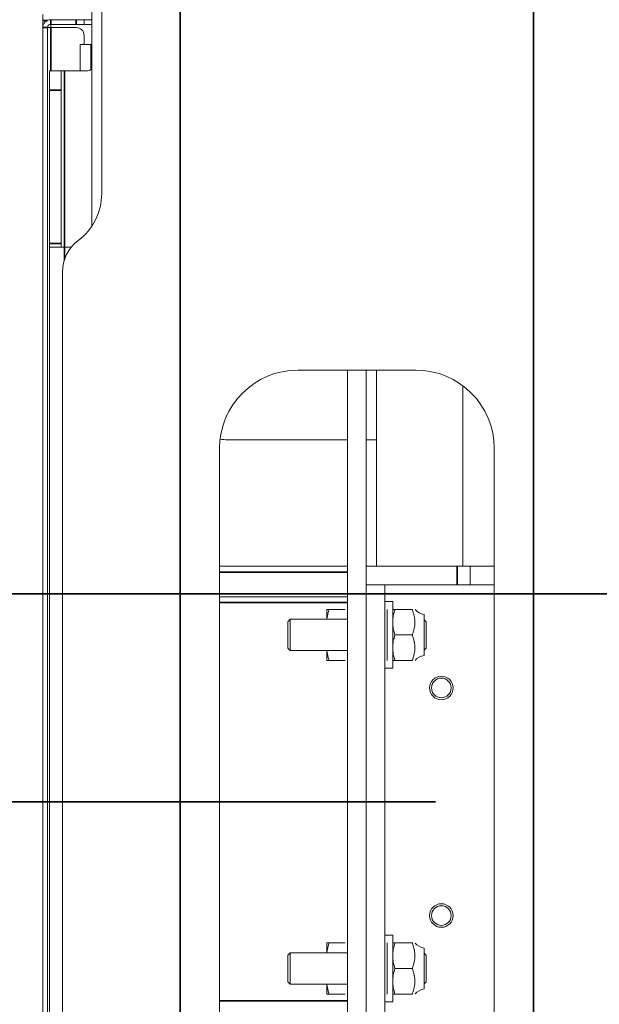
# Model space of a CAD drawing. Header units: millimetres. Extents: x 4 to 1188, y 1 to 840.
# Tile 86 of 210: x 180 to 201, y 682 to 718. Entities that reach past the tile are written whole.
import ezdxf

# ---------------------------------------------------------------- set-up
doc = ezdxf.new("R2010")
doc.units = ezdxf.units.MM
doc.layers.add('1', color=7, linetype='Continuous')
doc.styles.add('Arial Unicode MS', font='Arial Unicode MS')
doc.dimstyles.get("Standard").update_dxf_attribs({"dimtxt": 0.18, "dimasz": 0.18, "dimexe": 0.18, "dimexo": 0.0625, "dimgap": 0.09, "dimtad": 0, "dimtih": 1, "dimtoh": 1, "dimdec": 4, "dimzin": 0, "dimdsep": 46, "dimtxsty": 'Standard', "dimcen": 0.09, "dimadec": 0, "dimazin": 0, "dimtfac": 1, "dimtdec": 4, "dimtofl": 0, "dimtmove": 0, "dimatfit": 3, "dimfxl": 0, "dimtolj": 1, "dimtzin": 0, "dimarcsym": 0})

# ---------------------------------------------------------------- blocks, each defined once
blk = doc.blocks.new('_U14')
at = {"layer": '1', "color": 18, "lineweight": 35}
for p, q in [((185.946, 770.337), (185.946, 574.719)), ((198.803, 770.337), (198.803, 574.719)), ((185.946, 576.719), (198.803, 576.719))]:
    blk.add_line(p, q, dxfattribs=at)
at = {"layer": '1', "color": 18, "lineweight": 70}
for points in [[(185.946, 576.719), (189.446, 577.495), (189.446, 575.943)], [(198.803, 576.719), (195.303, 575.943), (195.303, 577.495)]]:
    blk.add_solid(points, dxfattribs=at)
at = {"layer": '1', "color": 18, "linetype": 'Continuous', "lineweight": 13, "insert": (189.005, 577.963), "char_height": 5, "attachment_point": 7, "line_spacing_factor": 1.047437, "style": 'Arial Unicode MS'}
blk.add_mtext('\\fArial Unicode MS|b0|i0;\\W1.0000;90', dxfattribs=at)
blk = doc.blocks.new('_U16')
at = {"layer": '1', "color": 18, "lineweight": 35}
for p, q in [((192.374, 762.337), (192.374, 821.201)), ((407.917, 645.108), (407.917, 821.201)), ((192.374, 819.201), (407.917, 819.201))]:
    blk.add_line(p, q, dxfattribs=at)
at = {"layer": '1', "color": 18, "lineweight": 70}
for points in [[(192.374, 819.201), (195.874, 819.977), (195.874, 818.425)], [(407.917, 819.201), (404.417, 818.425), (404.417, 819.977)]]:
    blk.add_solid(points, dxfattribs=at)
at = {"layer": '1', "color": 18, "linetype": 'Continuous', "lineweight": 13, "insert": (289.628, 821.761), "char_height": 5, "attachment_point": 7, "line_spacing_factor": 1.047437, "style": 'Arial Unicode MS'}
blk.add_mtext('\\fArial Unicode MS|b0|i0;\\W1.0000;{\\H1.21x;(}1509{\\H1.21x;)}', dxfattribs=at)
blk = doc.blocks.new('_U27')
at = {"layer": '1', "color": 18, "lineweight": 35}
for p, q in [((197.803, 725.623), (152.079, 725.623)), ((154.079, 689.866), (154.079, 725.623)), ((181.446, 689.866), (152.079, 689.866))]:
    blk.add_line(p, q, dxfattribs=at)
at = {"layer": '1', "color": 18, "lineweight": 70}
for points in [[(154.079, 725.623), (154.855, 722.123), (153.303, 722.123)], [(154.079, 689.866), (153.303, 693.366), (154.855, 693.366)]]:
    blk.add_solid(points, dxfattribs=at)
at = {"layer": '1', "color": 18, "linetype": 'Continuous', "lineweight": 13, "insert": (153.324, 699.479), "char_height": 5, "attachment_point": 7, "rotation": 90, "line_spacing_factor": 1.047437, "style": 'Arial Unicode MS'}
blk.add_mtext('\\fArial Unicode MS|b0|i0;\\W1.0000;250,3', dxfattribs=at)
blk = doc.blocks.new('_U28')
at = {"layer": '1', "color": 18, "lineweight": 35}
for p, q in [((195.232, 689.866), (152.079, 689.866)), ((154.079, 689.866), (154.079, 654.108)), ((197.803, 654.108), (152.079, 654.108))]:
    blk.add_line(p, q, dxfattribs=at)
at = {"layer": '1', "color": 18, "lineweight": 70}
for points in [[(154.079, 689.866), (154.855, 686.366), (153.303, 686.366)], [(154.079, 654.108), (153.303, 657.608), (154.855, 657.608)]]:
    blk.add_solid(points, dxfattribs=at)
at = {"layer": '1', "color": 18, "linetype": 'Continuous', "lineweight": 13, "insert": (153.324, 663.722), "char_height": 5, "attachment_point": 7, "rotation": 90, "line_spacing_factor": 1.047437, "style": 'Arial Unicode MS'}
blk.add_mtext('\\fArial Unicode MS|b0|i0;\\W1.0000;250,3', dxfattribs=at)

msp = doc.modelspace()

# ---------------------------------------------------------------- linework, layer by layer
at = {"layer": '1', "color": 18, "linetype": 'Continuous', "lineweight": 35}
for p, q in [((198.803, 611.6941), (198.803, 803.0084)), ((206.7315, 697.437), (166.0791, 697.437))]:
    msp.add_line(p, q, dxfattribs=at)
at = {"layer": '1', "color": 154, "linetype": 'Continuous', "lineweight": 13}
for p, q in [((182.7315, 719.1941), (182.7315, 710.824)), ((183.0887, 712.0084), (183.0887, 718.7941)), ((180.9458, 718.5241), (180.9458, 718.3099)), ((180.9458, 718.3099), (180.9458, 718.0511)), ((180.9458, 661.6799), (180.9458, 718.0513)), ((181.1172, 661.6799), (181.1172, 718.0513)), ((181.2315, 718.0513), (181.1172, 718.0513)), ((181.2315, 718.337), (182.1601, 718.337)), ((181.2315, 718.1656), (182.1601, 718.1656)), ((181.2315, 718.0507), (181.2315, 718.1653)), ((181.2315, 718.1649), (181.2315, 718.0511)), ((181.2315, 718.0513), (182.1601, 718.0513)), ((182.1601, 718.337), (182.4458, 718.337)), ((182.4458, 718.1656), (182.1601, 718.1656)), ((182.4458, 718.337), (182.7315, 718.337)), ((182.4458, 718.337), (182.4458, 718.1656)), ((182.4458, 718.1656), (182.7315, 718.1656)), ((182.4458, 717.7656), (182.4458, 717.4369)), ((182.303, 717.437), (182.303, 716.4796)), ((182.303, 717.437), (182.703, 717.437)), ((182.703, 717.437), (182.7315, 717.437)), ((181.1887, 716.4799), (181.6172, 716.4799)), ((181.1887, 715.7656), (181.1887, 716.4799)), ((181.6172, 716.4799), (181.7315, 716.4799)), ((181.6172, 716.4799), (181.6172, 715.7656)), ((181.7315, 716.4799), (182.5887, 716.4799)), ((181.1887, 710.1941), (181.1887, 715.7656)), ((181.6172, 710.1941), (181.6172, 715.7656)), ((181.1887, 710.0513), (181.1887, 710.1941)), ((181.6172, 710.1941), (181.6172, 710.0513)), ((181.1887, 710.0513), (181.1887, 669.6799)), ((181.7315, 710.0513), (181.1887, 710.0513)), ((181.9793, 710.0513), (181.7315, 710.0513)), ((181.6601, 670.5799), (181.6601, 709.1513)), ((194.5172, 705.5799), (190.2315, 705.5799)), ((192.0351, 705.5795), (192.0351, 674.1516)), ((192.7137, 705.5795), (192.7137, 674.1516)), ((193.0887, 698.4367), (193.0887, 705.5798)), ((196.2315, 698.4367), (196.2315, 705.008)), ((192.0351, 703.0441), (187.6601, 703.0441)), ((193.0886, 703.0441), (192.7137, 703.0441)), ((187.3744, 702.7227), (187.3744, 677.0084)), ((197.3744, 677.0084), (197.3744, 702.7227)), ((187.3746, 698.437), (192.0353, 698.437)), ((192.7137, 698.437), (196.0185, 698.437)), ((196.0185, 698.437), (196.4953, 698.437)), ((196.4953, 698.437), (196.4953, 697.7584)), ((196.4953, 698.437), (197.3744, 698.437)), ((193.3922, 697.7584), (192.7137, 697.7584)), ((193.3922, 697.7584), (193.3922, 681.9727)), ((193.3923, 697.7584), (196.0185, 697.7584)), ((196.4953, 697.7584), (196.0185, 697.7584)), ((196.4953, 697.7584), (197.3744, 697.7584)), ((192.0353, 697.3299), (187.3745, 697.3299)), ((191.278, 696.5084), (191.278, 696.8656)), ((191.3609, 696.8656), (191.9522, 696.8656)), ((193.678, 697.1513), (193.3922, 697.1513)), ((193.4708, 696.8656), (193.4708, 696.4013)), ((193.678, 694.7227), (193.678, 697.1513)), ((194.3955, 696.8656), (193.7609, 696.8656)), ((189.9458, 696.5084), (189.8565, 696.4191)), ((192.0351, 696.5084), (189.9458, 696.5084)), ((189.9458, 695.937), (189.9458, 696.5084)), ((194.8208, 695.937), (194.8208, 696.6799)), ((189.8565, 696.4191), (189.8565, 695.937)), ((193.4708, 696.4013), (193.4708, 695.4727)), ((194.8922, 696.4191), (194.8208, 696.4906)), ((194.8922, 696.4191), (194.8922, 695.4549)), ((189.8565, 695.937), (189.8565, 695.4549)), ((189.9458, 695.3656), (189.9458, 695.937)), ((194.3955, 695.937), (193.7609, 695.937)), ((194.8208, 695.1941), (194.8208, 695.937)), ((189.8565, 695.4549), (189.9458, 695.3656)), ((193.4708, 695.4727), (193.4708, 695.0084)), ((194.8208, 695.3834), (194.8922, 695.4549)), ((189.9458, 695.3656), (192.0351, 695.3656)), ((191.278, 695.0084), (191.278, 695.3656)), ((191.3609, 695.0084), (191.9522, 695.0084)), ((193.3922, 694.7227), (193.678, 694.7227)), ((194.3955, 695.0084), (193.7609, 695.0084)), ((191.278, 684.3656), (191.278, 684.7227)), ((191.3609, 684.7227), (191.9522, 684.7227)), ((193.678, 685.0084), (193.3922, 685.0084)), ((193.4708, 684.7227), (193.4708, 684.2584)), ((193.678, 682.5799), (193.678, 685.0084)), ((194.3955, 684.7227), (193.7609, 684.7227)), ((189.9458, 684.3656), (189.8565, 684.2763)), ((192.0351, 684.3656), (189.9458, 684.3656)), ((189.9458, 683.7941), (189.9458, 684.3656)), ((194.8208, 683.7941), (194.8208, 684.537)), ((194.8922, 684.2763), (194.8208, 684.3477)), ((189.8565, 684.2763), (189.8565, 683.7941)), ((193.4708, 684.2584), (193.4708, 683.3299)), ((194.8922, 684.2763), (194.8922, 683.312)), ((189.8565, 683.7941), (189.8565, 683.312)), ((189.9458, 683.2227), (189.9458, 683.7941)), ((194.3955, 683.7941), (193.7609, 683.7941)), ((194.8208, 683.0513), (194.8208, 683.7941)), ((189.8565, 683.312), (189.9458, 683.2227)), ((193.4708, 683.3299), (193.4708, 682.8656)), ((194.8208, 683.2406), (194.8922, 683.312)), ((189.9458, 683.2227), (192.0351, 683.2227)), ((191.278, 682.8656), (191.278, 683.2227)), ((191.3609, 682.8656), (191.9522, 682.8656)), ((193.3922, 682.5799), (193.678, 682.5799)), ((194.3955, 682.8656), (193.7609, 682.8656))]:
    msp.add_line(p, q, dxfattribs=at)
at = {"layer": '1', "color": 154, "linetype": 'Continuous', "lineweight": 35}
for p, q in [((181.11, 718.3099), (180.9458, 718.3099)), ((181.1172, 718.0513), (180.9458, 718.0513)), ((181.2315, 718.1656), (181.2315, 718.337)), ((181.2315, 716.4791), (181.2315, 718.0513)), ((182.1601, 718.1656), (182.1601, 718.337)), ((182.703, 717.437), (182.703, 716.5369)), ((181.7315, 710.0513), (181.7315, 716.4799)), ((181.6172, 715.7656), (181.1887, 715.7656)), ((181.1887, 710.1941), (181.6172, 710.1941)), ((181.7315, 709.5971), (181.7315, 710.0513)), ((196.0185, 697.7584), (196.0185, 698.437)), ((187.3745, 698.2227), (192.0353, 698.2227)), ((192.0353, 697.1156), (187.3745, 697.1156)), ((187.3745, 682.6156), (192.0353, 682.6156))]:
    msp.add_line(p, q, dxfattribs=at)
at = {"layer": '1', "color": 154, "linetype": 'Continuous', "lineweight": 13}
for centre, radius in [((195.4482, 694.0084), 0.4286), ((195.4482, 694.0084), 0.3571), ((195.4482, 685.7227), 0.4286), ((195.4482, 685.7227), 0.3571)]:
    msp.add_circle(centre, radius, dxfattribs=at)
for centre, radius, start, end in [((181.2315, 718.0513), 0.2857, 90, 180), ((181.2315, 718.0513), 0.1143, 90, 180), ((182.1601, 717.7656), 0.2857, 0, 90), ((182.5887, 716.6227), 0.1429, 270, 0), ((180.9458, 712.0084), 2.1429, 306.8699, 0), ((183.0887, 709.1513), 1.4286, 126.8699, 180), ((190.2315, 702.7227), 2.8571, 90, 180), ((194.5172, 702.7227), 2.8571, 0, 90), ((187.6601, 704.4727), 1.4286, 259.32234, 270), ((194.9232, 697.2513), 0.5805, 221.6714, 259.84491), ((194.9232, 694.6227), 0.5805, 100.15509, 138.28929), ((194.9232, 685.1084), 0.5805, 221.6714, 259.84491), ((194.9232, 682.4799), 0.5805, 100.15509, 138.28929)]:
    msp.add_arc(centre, radius, start, end, dxfattribs=at)
for points, knots in [([(191.278, 696.8656), (191.278, 696.8656), (191.2799, 696.8656), (191.2874, 696.8656), (191.293, 696.8656), (191.3074, 696.8656), (191.3162, 696.8656), (191.329, 696.8656), (191.3317, 696.8656), (191.3371, 696.8656), (191.3399, 696.8656), (191.3485, 696.8656), (191.3546, 696.8656), (191.3609, 696.8656)], [0, 0, 0, 0, 0.25, 0.25, 0.5, 0.5, 0.75, 0.75, 0.8125, 0.8125, 0.875, 0.875, 1, 1, 1, 1]), ([(191.3609, 696.8656), (191.3356, 696.7896), (191.3147, 696.7131), (191.2931, 696.5972), (191.2875, 696.5583), (191.2834, 696.5159), (191.2831, 696.5127), (191.2828, 696.5094)], [0, 0, 0, 0, 0.6485347, 0.6485347, 0.9728021, 0.9728021, 1, 1, 1, 1]), ([(193.7609, 696.8656), (193.7546, 696.8656), (193.7486, 696.8656), (193.7399, 696.8656), (193.7371, 696.8656), (193.7317, 696.8656), (193.729, 696.8656), (193.7162, 696.8656), (193.7074, 696.8656), (193.693, 696.8656), (193.6874, 696.8656), (193.6799, 696.8656), (193.678, 696.8656), (193.678, 696.8656)], [0, 0, 0, 0, 0.1251261, 0.1251261, 0.1876891, 0.1876891, 0.2502521, 0.2502521, 0.5005042, 0.5005042, 0.7507563, 0.7507563, 1, 1, 1, 1]), ([(193.678, 696.4013), (193.678, 696.4111), (193.6781, 696.421), (193.6786, 696.4408), (193.6789, 696.4506), (193.6804, 696.4802), (193.6818, 696.4998), (193.6875, 696.5586), (193.6931, 696.5974), (193.7148, 696.7134), (193.7356, 696.7898), (193.7609, 696.8656)], [0, 0, 0, 0, 0.0625, 0.0625, 0.125, 0.125, 0.25, 0.25, 0.5, 0.5, 1, 1, 1, 1]), ([(194.3955, 695.937), (194.4056, 695.975), (194.4164, 696.013), (194.4377, 696.0889), (194.4481, 696.1269), (194.4666, 696.203), (194.4745, 696.2412), (194.483, 696.2988), (194.4852, 696.3181), (194.4883, 696.3567), (194.4891, 696.3761), (194.4894, 696.4149), (194.4889, 696.4344), (194.4863, 696.4735), (194.4842, 696.4931), (194.4789, 696.5325), (194.4756, 696.5522), (194.4699, 696.5818), (194.4678, 696.5917), (194.4635, 696.6115), (194.4613, 696.6213), (194.4495, 696.6704), (194.4388, 696.7095), (194.417, 696.7875), (194.4059, 696.8265), (194.3955, 696.8656)], [0, 0, 0, 0, 0.125, 0.125, 0.25, 0.25, 0.375, 0.375, 0.4375, 0.4375, 0.5, 0.5, 0.5625, 0.5625, 0.625, 0.625, 0.6875, 0.6875, 0.71875, 0.71875, 0.75, 0.75, 0.875, 0.875, 1, 1, 1, 1]), ([(193.7609, 695.937), (193.7356, 696.013), (193.7147, 696.0895), (193.6931, 696.2054), (193.6875, 696.2443), (193.6799, 696.3224), (193.678, 696.3617), (193.678, 696.4013)], [0, 0, 0, 0, 0.5, 0.5, 0.75, 0.75, 1, 1, 1, 1]), ([(193.678, 695.4727), (193.678, 695.4826), (193.6781, 695.4924), (193.6786, 695.5122), (193.6789, 695.5221), (193.6804, 695.5516), (193.6818, 695.5713), (193.6875, 695.63), (193.6931, 695.6689), (193.7148, 695.7848), (193.7356, 695.8612), (193.7609, 695.937)], [0, 0, 0, 0, 0.0625, 0.0625, 0.125, 0.125, 0.25, 0.25, 0.5, 0.5, 1, 1, 1, 1]), ([(194.3955, 695.0084), (194.4056, 695.0464), (194.4164, 695.0844), (194.4377, 695.1603), (194.4481, 695.1983), (194.4666, 695.2745), (194.4745, 695.3127), (194.483, 695.3703), (194.4852, 695.3895), (194.4883, 695.4281), (194.4891, 695.4475), (194.4894, 695.4863), (194.4889, 695.5058), (194.4863, 695.5449), (194.4842, 695.5645), (194.4789, 695.6039), (194.4756, 695.6236), (194.4699, 695.6533), (194.4678, 695.6632), (194.4635, 695.6829), (194.4613, 695.6927), (194.4495, 695.7419), (194.4388, 695.7809), (194.417, 695.8589), (194.4059, 695.8979), (194.3955, 695.937)], [0, 0, 0, 0, 0.125, 0.125, 0.25, 0.25, 0.375, 0.375, 0.4375, 0.4375, 0.5, 0.5, 0.5625, 0.5625, 0.625, 0.625, 0.6875, 0.6875, 0.71875, 0.71875, 0.75, 0.75, 0.875, 0.875, 1, 1, 1, 1]), ([(193.7609, 695.0084), (193.7356, 695.0844), (193.7147, 695.1609), (193.6931, 695.2768), (193.6875, 695.3157), (193.6799, 695.3939), (193.678, 695.4332), (193.678, 695.4727)], [0, 0, 0, 0, 0.5, 0.5, 0.75, 0.75, 1, 1, 1, 1]), ([(191.2828, 695.3649), (191.2831, 695.3615), (191.2834, 695.358), (191.2875, 695.3154), (191.2931, 695.2766), (191.3148, 695.1606), (191.3356, 695.0842), (191.3609, 695.0084)], [0, 0, 0, 0, 0.0284581, 0.0284581, 0.3523054, 0.3523054, 1, 1, 1, 1]), ([(191.3609, 695.0084), (191.3546, 695.0084), (191.3485, 695.0084), (191.3399, 695.0084), (191.3371, 695.0084), (191.3317, 695.0084), (191.329, 695.0084), (191.3162, 695.0084), (191.3074, 695.0084), (191.293, 695.0084), (191.2874, 695.0084), (191.2799, 695.0084), (191.278, 695.0084), (191.278, 695.0084)], [0, 0, 0, 0, 0.125126, 0.125126, 0.187689, 0.187689, 0.250252, 0.250252, 0.500504, 0.500504, 0.7507559, 0.7507559, 1, 1, 1, 1]), ([(193.678, 695.0084), (193.678, 695.0084), (193.6799, 695.0084), (193.6874, 695.0084), (193.693, 695.0084), (193.7074, 695.0084), (193.7162, 695.0084), (193.729, 695.0084), (193.7317, 695.0084), (193.7371, 695.0084), (193.7399, 695.0084), (193.7486, 695.0084), (193.7546, 695.0084), (193.7609, 695.0084)], [0, 0, 0, 0, 0.25, 0.25, 0.5, 0.5, 0.75, 0.75, 0.8125, 0.8125, 0.875, 0.875, 1, 1, 1, 1]), ([(191.278, 684.7227), (191.278, 684.7227), (191.2799, 684.7227), (191.2874, 684.7227), (191.293, 684.7227), (191.3074, 684.7227), (191.3162, 684.7227), (191.329, 684.7227), (191.3317, 684.7227), (191.3371, 684.7227), (191.3399, 684.7227), (191.3485, 684.7227), (191.3546, 684.7227), (191.3609, 684.7227)], [0, 0, 0, 0, 0.25, 0.25, 0.5, 0.5, 0.75, 0.75, 0.8125, 0.8125, 0.875, 0.875, 1, 1, 1, 1]), ([(191.3609, 684.7227), (191.3356, 684.6468), (191.3147, 684.5703), (191.2931, 684.4543), (191.2875, 684.4154), (191.2834, 684.3731), (191.2831, 684.3698), (191.2828, 684.3665)], [0, 0, 0, 0, 0.6485347, 0.6485347, 0.9728021, 0.9728021, 1, 1, 1, 1]), ([(193.7609, 684.7227), (193.7546, 684.7227), (193.7486, 684.7227), (193.7399, 684.7227), (193.7371, 684.7227), (193.7317, 684.7227), (193.729, 684.7227), (193.7162, 684.7227), (193.7074, 684.7227), (193.693, 684.7227), (193.6874, 684.7227), (193.6799, 684.7227), (193.678, 684.7227), (193.678, 684.7227)], [0, 0, 0, 0, 0.1251261, 0.1251261, 0.1876891, 0.1876891, 0.2502521, 0.2502521, 0.5005042, 0.5005042, 0.7507563, 0.7507563, 1, 1, 1, 1]), ([(193.678, 684.2584), (193.678, 684.2683), (193.6781, 684.2781), (193.6786, 684.2979), (193.6789, 684.3078), (193.6804, 684.3373), (193.6818, 684.357), (193.6875, 684.4157), (193.6931, 684.4546), (193.7148, 684.5706), (193.7356, 684.647), (193.7609, 684.7227)], [0, 0, 0, 0, 0.0625, 0.0625, 0.125, 0.125, 0.25, 0.25, 0.5, 0.5, 1, 1, 1, 1]), ([(194.3955, 683.7941), (194.4056, 683.8322), (194.4164, 683.8701), (194.4377, 683.946), (194.4481, 683.984), (194.4666, 684.0602), (194.4745, 684.0984), (194.483, 684.156), (194.4852, 684.1752), (194.4883, 684.2138), (194.4891, 684.2332), (194.4894, 684.2721), (194.4889, 684.2915), (194.4863, 684.3306), (194.4842, 684.3503), (194.4789, 684.3896), (194.4756, 684.4093), (194.4699, 684.439), (194.4678, 684.4489), (194.4635, 684.4686), (194.4613, 684.4785), (194.4495, 684.5276), (194.4388, 684.5666), (194.417, 684.6446), (194.4059, 684.6836), (194.3955, 684.7227)], [0, 0, 0, 0, 0.125, 0.125, 0.25, 0.25, 0.375, 0.375, 0.4375, 0.4375, 0.5, 0.5, 0.5625, 0.5625, 0.625, 0.625, 0.6875, 0.6875, 0.71875, 0.71875, 0.75, 0.75, 0.875, 0.875, 1, 1, 1, 1]), ([(193.7609, 683.7941), (193.7356, 683.8701), (193.7147, 683.9466), (193.6931, 684.0626), (193.6875, 684.1014), (193.6799, 684.1796), (193.678, 684.2189), (193.678, 684.2584)], [0, 0, 0, 0, 0.5, 0.5, 0.75, 0.75, 1, 1, 1, 1]), ([(193.678, 683.3299), (193.678, 683.3397), (193.6781, 683.3496), (193.6786, 683.3693), (193.6789, 683.3792), (193.6804, 683.4088), (193.6818, 683.4284), (193.6875, 683.4871), (193.6931, 683.526), (193.7148, 683.642), (193.7356, 683.7184), (193.7609, 683.7941)], [0, 0, 0, 0, 0.0625, 0.0625, 0.125, 0.125, 0.25, 0.25, 0.5, 0.5, 1, 1, 1, 1]), ([(194.3955, 682.8656), (194.4056, 682.9036), (194.4164, 682.9415), (194.4377, 683.0175), (194.4481, 683.0554), (194.4666, 683.1316), (194.4745, 683.1698), (194.483, 683.2274), (194.4852, 683.2466), (194.4883, 683.2853), (194.4891, 683.3046), (194.4894, 683.3435), (194.4889, 683.363), (194.4863, 683.4021), (194.4842, 683.4217), (194.4789, 683.461), (194.4756, 683.4808), (194.4699, 683.5104), (194.4678, 683.5203), (194.4635, 683.54), (194.4613, 683.5499), (194.4495, 683.599), (194.4388, 683.6381), (194.417, 683.7161), (194.4059, 683.755), (194.3955, 683.7941)], [0, 0, 0, 0, 0.125, 0.125, 0.25, 0.25, 0.375, 0.375, 0.4375, 0.4375, 0.5, 0.5, 0.5625, 0.5625, 0.625, 0.625, 0.6875, 0.6875, 0.71875, 0.71875, 0.75, 0.75, 0.875, 0.875, 1, 1, 1, 1]), ([(193.7609, 682.8656), (193.7356, 682.9415), (193.7147, 683.018), (193.6931, 683.134), (193.6875, 683.1728), (193.6799, 683.251), (193.678, 683.2903), (193.678, 683.3299)], [0, 0, 0, 0, 0.5, 0.5, 0.75, 0.75, 1, 1, 1, 1]), ([(191.2828, 683.2221), (191.2831, 683.2186), (191.2834, 683.2152), (191.2875, 683.1726), (191.2931, 683.1337), (191.3148, 683.0177), (191.3356, 682.9413), (191.3609, 682.8656)], [0, 0, 0, 0, 0.0284581, 0.0284581, 0.3523054, 0.3523054, 1, 1, 1, 1]), ([(191.3609, 682.8656), (191.3546, 682.8656), (191.3485, 682.8656), (191.3399, 682.8656), (191.3371, 682.8656), (191.3317, 682.8656), (191.329, 682.8656), (191.3162, 682.8656), (191.3074, 682.8656), (191.293, 682.8656), (191.2874, 682.8656), (191.2799, 682.8656), (191.278, 682.8656), (191.278, 682.8656)], [0, 0, 0, 0, 0.125126, 0.125126, 0.187689, 0.187689, 0.250252, 0.250252, 0.500504, 0.500504, 0.7507559, 0.7507559, 1, 1, 1, 1]), ([(193.678, 682.8656), (193.678, 682.8656), (193.6799, 682.8656), (193.6874, 682.8656), (193.693, 682.8656), (193.7074, 682.8656), (193.7162, 682.8656), (193.729, 682.8656), (193.7317, 682.8656), (193.7371, 682.8656), (193.7399, 682.8656), (193.7486, 682.8656), (193.7546, 682.8656), (193.7609, 682.8656)], [0, 0, 0, 0, 0.25, 0.25, 0.5, 0.5, 0.75, 0.75, 0.8125, 0.8125, 0.875, 0.875, 1, 1, 1, 1])]:
    msp.add_open_spline(points, degree=3, knots=knots, dxfattribs=at)

# ---------------------------------------------------------------- dimensions: what is measured, and where the dimension line sits
at = {"layer": '1', "color": 18, "linetype": 'Continuous', "lineweight": 13}
for base, p1, p2, override, picture, middle in [((407.9172, 819.2011), (192.3744, 761.337), (407.9172, 644.1084), {"dimtxt": 5, "dimasz": 3.5, "dimexe": 2, "dimexo": 1, "dimgap": 2.5, "dimtad": 1, "dimtih": 1, "dimtoh": 0, "dimdec": 0, "dimlfac": 7, "dimzin": 8, "dimdsep": 44, "dimlunit": 2, "dimpost": '(<>)', "dimtxsty": 'Arial Unicode MS', "dimsah": 1, "dimse1": 0, "dimse2": 0, "dimsd1": 0, "dimsd2": 0, "dimclrd": 18, "dimclre": 18, "dimclrt": 18, "dimtm": -0.1, "dimtfac": 0.4, "dimtdec": 2, "dimtofl": 1, "dimtmove": 0, "dimtzin": 8, "dimlwd": 35, "dimlwe": 35}, '_U16', (300.1458, 819.2011)), ((198.803, 576.7186), (185.9458, 771.337), (198.803, 771.337), {"dimtxt": 5, "dimasz": 3.5, "dimexe": 2, "dimexo": 1, "dimgap": 2.5, "dimtad": 1, "dimtih": 1, "dimtoh": 0, "dimdec": 2, "dimlfac": 7, "dimzin": 8, "dimdsep": 44, "dimlunit": 2, "dimtxsty": 'Arial Unicode MS', "dimsah": 1, "dimse1": 0, "dimse2": 0, "dimsd1": 0, "dimsd2": 0, "dimclrd": 18, "dimclre": 18, "dimclrt": 18, "dimtol": 0, "dimtm": -0.1, "dimtfac": 0.4, "dimtdec": 2, "dimtofl": 1, "dimtmove": 0, "dimtzin": 8, "dimlwd": 35, "dimlwe": 35}, '_U14', (192.3744, 576.7186))]:
    dim = msp.add_linear_dim(base=base, p1=p1, p2=p2, dimstyle='Standard', override=override, dxfattribs=at)
    dim.commit()
    dim.dimension.update_dxf_attribs({"geometry": picture, "text_midpoint": middle, "dimtype": 160})
for base, p1, p2, picture, middle in [((154.0791, 725.6227), (182.4458, 689.8656), (198.803, 725.6227), '_U27', (154.0791, 707.7441)), ((154.0791, 654.1084), (196.2315, 689.8656), (198.803, 654.1084), '_U28', (154.0791, 671.987))]:
    dim = msp.add_linear_dim(base=base, p1=p1, p2=p2, angle=90, dimstyle='Standard', override={"dimtxt": 5, "dimasz": 3.5, "dimexe": 2, "dimexo": 1, "dimgap": 2.5, "dimtad": 1, "dimtih": 0, "dimtoh": 0, "dimdec": 2, "dimlfac": 7, "dimzin": 8, "dimdsep": 44, "dimlunit": 2, "dimtxsty": 'Arial Unicode MS', "dimsah": 1, "dimse1": 0, "dimse2": 0, "dimsd1": 0, "dimsd2": 0, "dimclrd": 18, "dimclre": 18, "dimclrt": 18, "dimtol": 0, "dimtm": -0.1, "dimtfac": 0.4, "dimtdec": 2, "dimtofl": 1, "dimtmove": 0, "dimtzin": 8, "dimlwd": 35, "dimlwe": 35}, dxfattribs=at)
    dim.commit()
    dim.dimension.update_dxf_attribs({"geometry": picture, "text_midpoint": middle, "dimtype": 160})

doc.saveas('drawing.dxf')
